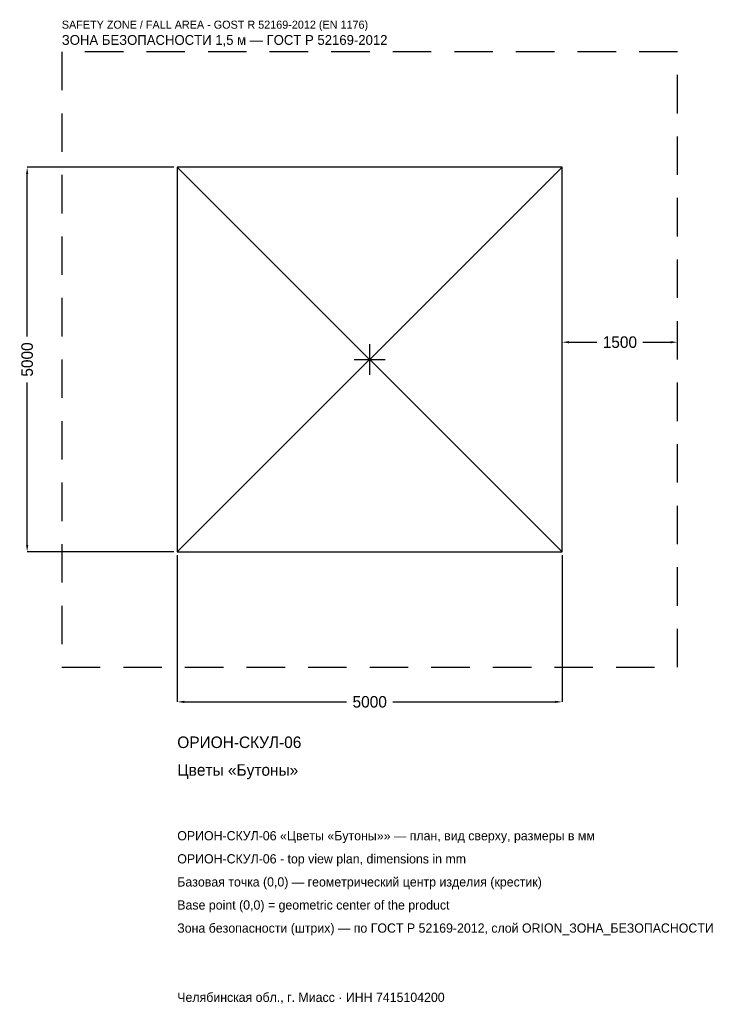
# Model space of a CAD drawing. Header units: metres. Extents: x -4547 to 4568, y -8381 to 4417.
import ezdxf

# ---------------------------------------------------------------- set-up
doc = ezdxf.new("R2010")
doc.units = ezdxf.units.M
doc.linetypes.add('DASHED', pattern=[800, 500, -300])
for name, color, linetype in [('ORION_ДАННЫЕ', 3, 'Continuous'), ('ORION_ЗОНА_БЕЗОПАСНОСТИ', 1, 'Continuous'), ('ORION_КОНТУР', 7, 'Continuous'), ('ORION_РАЗМЕРЫ', 8, 'Continuous')]:
    doc.layers.add(name, color=color, linetype=linetype)
doc.dimstyles.new('ORION', dxfattribs={"dimtxt": 150, "dimasz": 90, "dimexe": 1.25, "dimexo": 45, "dimtad": 1, "dimdec": 0, "dimcen": 2.5, "dimazin": 3, "dimtfac": 1, "dimtmove": 0, "dimatfit": 3, "dimarcsym": 0})

# ---------------------------------------------------------------- blocks, each defined once
blk = doc.blocks.new('_CLOSEDFILLED')
at = {"color": 0, "linetype": 'BYBLOCK'}
blk.add_solid([(-1, 0.16), (0, 0), (-1, -0.16)], dxfattribs=at)
blk = doc.blocks.new('*D1')
for p, q in [((-2500, -2545), (-2500, -4450)), ((2500, -2545), (2500, -4450)), ((-2410, -4450), (-300, -4450)), ((300, -4450), (2410, -4450))]:
    blk.add_line(p, q)
at = {"layer": 'Defpoints'}
for p in [(-2500, -2500), (2500, -2500), (-2500, -4450)]:
    blk.add_point(p, dxfattribs=at)
at = {"layer": 'ORION_РАЗМЕРЫ', "xscale": 90, "yscale": 90, "rotation": 180}
blk.add_blockref('_CLOSEDFILLED', (-2500, -4450), dxfattribs=at)
at = {"layer": 'ORION_РАЗМЕРЫ', "xscale": 90, "yscale": 90}
blk.add_blockref('_CLOSEDFILLED', (2500, -4450), dxfattribs=at)
at = {"layer": 'ORION_РАЗМЕРЫ', "insert": (0, -4450), "char_height": 150, "attachment_point": 5}
blk.add_mtext('5000', dxfattribs=at)
blk = doc.blocks.new('*D2')
for p, q in [((-2545, 2500), (-4450, 2500)), ((-4450, 300), (-4450, 2410)), ((-4450, -2410), (-4450, -300)), ((-2545, -2500), (-4450, -2500))]:
    blk.add_line(p, q)
at = {"layer": 'Defpoints'}
for p in [(-2500, 2500), (-4450, -2500), (-2500, -2500)]:
    blk.add_point(p, dxfattribs=at)
at = {"layer": 'ORION_РАЗМЕРЫ', "xscale": 90, "yscale": 90}
for p, rotation in [((-4450, 2500), 90), ((-4450, -2500), 270)]:
    blk.add_blockref('_CLOSEDFILLED', p, dxfattribs=dict(at, rotation=rotation))
at = {"layer": 'ORION_РАЗМЕРЫ', "insert": (-4450, 0), "char_height": 150, "attachment_point": 5, "rotation": 90}
blk.add_mtext('5000', dxfattribs=at)
blk = doc.blocks.new('*D3')
for p, q in [((2500, 45), (2500, 225)), ((2590, 225), (2950, 225)), ((3550, 225), (3910, 225)), ((4000, 45), (4000, 225))]:
    blk.add_line(p, q)
at = {"layer": 'Defpoints'}
for p in [(2500, 225), (2500, 0), (4000, 0)]:
    blk.add_point(p, dxfattribs=at)
at = {"layer": 'ORION_РАЗМЕРЫ', "xscale": 90, "yscale": 90, "rotation": 180}
blk.add_blockref('_CLOSEDFILLED', (2500, 225), dxfattribs=at)
at = {"layer": 'ORION_РАЗМЕРЫ', "xscale": 90, "yscale": 90}
blk.add_blockref('_CLOSEDFILLED', (4000, 225), dxfattribs=at)
at = {"layer": 'ORION_РАЗМЕРЫ', "insert": (3250, 225), "char_height": 150, "attachment_point": 5}
blk.add_mtext('1500', dxfattribs=at)
blk = doc.blocks.new('ОРИОН ОРИОН-СКУЛ-06 Цветы Бутоны')
at = {"layer": 'ORION_ЗОНА_БЕЗОПАСНОСТИ', "linetype": 'DASHED'}
blk.add_lwpolyline([(-4000, -4000), (4000, -4000), (4000, 4000), (-4000, 4000)], close=True, dxfattribs=at)
at = {"layer": 'ORION_КОНТУР'}
for p, q in [((-2500, -2500), (2500, 2500)), ((-2500, 2500), (2500, -2500))]:
    blk.add_line(p, q, dxfattribs=at)
blk.add_lwpolyline([(-2500, -2500), (2500, -2500), (2500, 2500), (-2500, 2500)], close=True, dxfattribs=at)
at = {"layer": 'ORION_РАЗМЕРЫ'}
for p, q in [((0, -200), (0, 200)), ((-200, 0), (200, 0))]:
    blk.add_line(p, q, dxfattribs=at)
at = {"layer": 'ORION_ДАННЫЕ'}
for tag, p in [('АРТИКУЛ', (-2500, -5050)), ('НАИМЕНОВАНИЕ', (-2500, -5410))]:
    blk.add_attdef(tag, p, '', height=150, dxfattribs=at)
at = {"layer": 'ORION_ДАННЫЕ', "flags": 1}
for tag, p in [('ПРОИЗВОДИТЕЛЬ', (-2500, -5770)), ('ТЕЛЕФОН', (-2500, -6130)), ('САЙТ', (-2500, -6850)), ('АДРЕС', (-2500, -7210)), ('РЕКВИЗИТЫ', (-2500, -7570)), ('ГАБАРИТЫ', (-2500, -7930)), ('ЗОНА_БЕЗОПАСНОСТИ', (-2500, -8290))]:
    blk.add_attdef(tag, p, '', height=150, dxfattribs=at)
at = {"layer": 'ORION_ЗОНА_БЕЗОПАСНОСТИ', "color": 1}
for s, height, p in [('SAFETY ZONE / FALL AREA - GOST R 52169-2012 (EN 1176)', 105, (-4000, 4300)), ('ЗОНА БЕЗОПАСНОСТИ 1,5 м — ГОСТ Р 52169-2012', 127.5, (-4000, 4090))]:
    blk.add_text(s, height=height, dxfattribs=at).set_placement(p)
at = {"layer": 'ORION_РАЗМЕРЫ'}
dim = blk.add_linear_dim(base=(-4450, -2500), p1=(-2500, -2500), p2=(-2500, 2500), angle=90, dimstyle='ORION', dxfattribs=at)
dim.commit()
dim.dimension.update_dxf_attribs({"geometry": '*D2', "text_midpoint": (-4450, 0)})
for base, p1, p2, picture, middle in [((2500, 225), (2500, 0), (4000, 0), '*D3', (3250, 225)), ((-2500, -4450), (-2500, -2500), (2500, -2500), '*D1', (0, -4450))]:
    dim = blk.add_linear_dim(base=base, p1=p1, p2=p2, dimstyle='ORION', dxfattribs=at)
    dim.commit()
    dim.dimension.update_dxf_attribs({"geometry": picture, "text_midpoint": middle})

msp = doc.modelspace()

# ---------------------------------------------------------------- block references
msp.add_blockref('ОРИОН ОРИОН-СКУЛ-06 Цветы Бутоны', (0, 0)).add_auto_attribs({'АРТИКУЛ': 'ОРИОН-СКУЛ-06', 'НАИМЕНОВАНИЕ': 'Цветы «Бутоны»'})

# ---------------------------------------------------------------- texts
at = {"layer": 'ORION_ДАННЫЕ', "color": 3}
for s, p in [('ОРИОН-СКУЛ-06 «Цветы «Бутоны»» — план, вид сверху, размеры в мм', (-2500, -6250)), ('ОРИОН-СКУЛ-06 - top view plan, dimensions in mm', (-2500, -6550)), ('Челябинская обл., г. Миасс · ИНН 7415104200', (-2500, -8350))]:
    msp.add_text(s, height=120, dxfattribs=at).set_placement(p)
at = {"layer": 'ORION_ДАННЫЕ', "color": 7}
for s, p in [('Базовая точка (0,0) — геометрический центр изделия (крестик)', (-2500, -6850)), ('Base point (0,0) = geometric center of the product', (-2500, -7150))]:
    msp.add_text(s, height=120, dxfattribs=at).set_placement(p)
at = {"layer": 'ORION_ДАННЫЕ', "color": 1}
msp.add_text('Зона безопасности (штрих) — по ГОСТ Р 52169-2012, слой ORION_ЗОНА_БЕЗОПАСНОСТИ', height=120, dxfattribs=at).set_placement((-2500, -7450))

doc.saveas('drawing.dxf')
